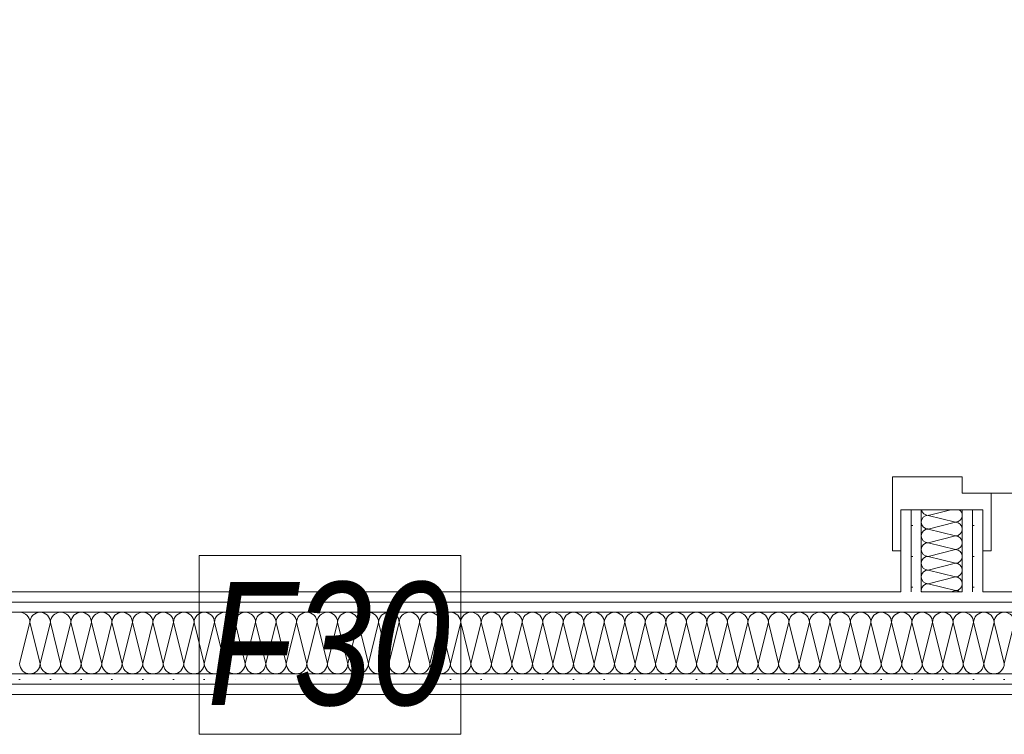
# Model space of a CAD drawing. Header units: metres. Extents: x -80 to 1923, y -189 to 69.
# Tile 8 of 256: x 30.488 to 31.687, y 40.058 to 40.929. Entities that reach past the tile are written whole.
import ezdxf

# ---------------------------------------------------------------- set-up
doc = ezdxf.new("R2010")
doc.units = ezdxf.units.M
doc.header["$MEASUREMENT"] = 0
doc.layers.add('97 Brandschutz', color=7, linetype='Continuous')
doc.layers.add('Neubau_10 Wand innen', color=7, linetype='Continuous')
doc.styles.add('ERSTELLTER_STIL_5', font='ARIALN.TTF')
pattern_1 = [(0, (0, 0), (0, 0.0375), [0, -0.0375])]

# ---------------------------------------------------------------- blocks, each defined once
blk = doc.blocks.new('*X35')
at = {"layer": 'Neubau_10 Wand innen', "color": 8, "linetype": 'Continuous', "lineweight": 18}
for p, q in [((31.6223, 40.3319), (31.5947, 40.325)), ((31.628, 40.3167), (31.5947, 40.325)), ((31.628, 40.3167), (31.5947, 40.3083)), ((31.628, 40.3), (31.5947, 40.3083)), ((31.628, 40.3), (31.5947, 40.2917)), ((31.628, 40.2833), (31.5947, 40.2917)), ((31.628, 40.2833), (31.5947, 40.275)), ((31.628, 40.2667), (31.5947, 40.275)), ((31.628, 40.2667), (31.5947, 40.2583)), ((31.628, 40.25), (31.5947, 40.2583)), ((31.628, 40.25), (31.5947, 40.2417)), ((31.628, 40.2333), (31.5947, 40.2417)), ((31.628, 40.2333), (31.6223, 40.2319))]:
    blk.add_line(p, q, dxfattribs=at)
for centre, start, end in [((31.5947, 40.3333), 189.9035, 270), ((31.628, 40.325), 0, 55.895), ((31.5947, 40.3167), 90, 180), ((31.628, 40.325), 270, 0), ((31.5947, 40.3167), 180, 270), ((31.5947, 40.3), 90, 180), ((31.628, 40.3083), 0, 90), ((31.628, 40.3083), 270, 0), ((31.5947, 40.3), 180, 270), ((31.628, 40.2917), 0, 90), ((31.5947, 40.2833), 90, 180), ((31.5947, 40.2833), 180, 270), ((31.628, 40.2917), 270, 0), ((31.628, 40.275), 0, 90), ((31.5947, 40.2667), 90, 180), ((31.628, 40.275), 270, 0), ((31.5947, 40.2667), 180, 270), ((31.5947, 40.25), 90, 180), ((31.628, 40.2583), 0, 90), ((31.628, 40.2583), 270, 0), ((31.5947, 40.25), 180, 270), ((31.628, 40.2417), 0, 90), ((31.5947, 40.2333), 90, 180), ((31.628, 40.2417), 270, 0), ((31.5947, 40.2333), 180, 189.9033), ((31.628, 40.225), 55.8952, 90)]:
    blk.add_arc(centre, 0.00833, start, end, dxfattribs=at)
blk = doc.blocks.new('Zargentür 1-Fl 27')
at = {"layer": 'Neubau_10 Wand innen', "color": 7, "linetype": 'Continuous', "lineweight": 18}
for p, q in [((0.36, -0.01), (0.36, 0.71)), ((-0.36, -0.01), (-0.43, -0.01)), ((-0.43, -0.01), (-0.43, -0.02)), ((-0.36, -0.045), (-0.36, -0.01)), ((0.36, -0.045), (0.36, -0.01)), ((0.36, -0.01), (0.43, -0.01)), ((0.43, -0.01), (0.43, -0.02)), ((-0.43, -0.02), (-0.38, -0.02)), ((-0.38, -0.02), (-0.38, -0.12)), ((-0.38, -0.0325), (-0.38, -0.02)), ((-0.38, -0.0325), (-0.38, -0.02)), ((0.43, -0.02), (0.38, -0.02)), ((0.38, -0.02), (0.38, -0.12)), ((0.38, -0.0325), (0.38, -0.02)), ((0.38, -0.0325), (0.38, -0.02)), ((-0.38, -0.045), (-0.38, -0.0325)), ((-0.38, -0.045), (-0.38, -0.0325)), ((0.38, -0.045), (0.38, -0.0325)), ((0.38, -0.045), (0.38, -0.0325)), ((-0.38, -0.095), (-0.38, -0.045)), ((-0.38, -0.095), (-0.38, -0.045)), ((-0.34, -0.045), (-0.36, -0.045)), ((-0.34, -0.13), (-0.34, -0.045)), ((0.34, -0.13), (0.34, -0.045)), ((0.34, -0.045), (0.36, -0.045)), ((0.38, -0.095), (0.38, -0.045)), ((0.38, -0.095), (0.38, -0.045)), ((-0.38, -0.1075), (-0.38, -0.095)), ((-0.38, -0.1075), (-0.38, -0.095)), ((0.38, -0.1075), (0.38, -0.095)), ((0.38, -0.1075), (0.38, -0.095)), ((-0.38, -0.12), (-0.38, -0.1075)), ((-0.38, -0.12), (-0.38, -0.1075)), ((0.38, -0.12), (0.38, -0.1075)), ((0.38, -0.12), (0.38, -0.1075)), ((-0.38, -0.12), (-0.43, -0.12)), ((-0.43, -0.12), (-0.43, -0.13)), ((-0.43, -0.13), (-0.34, -0.13)), ((0.43, -0.13), (0.34, -0.13)), ((0.38, -0.12), (0.43, -0.12)), ((0.43, -0.12), (0.43, -0.13))]:
    blk.add_line(p, q, dxfattribs=at)
at = {"layer": 'Neubau_10 Wand innen', "color": 7, "linetype": 'Continuous', "lineweight": 13}
blk.add_arc((0.36, -0.01), 0.72, 90, 180, dxfattribs=at)
blk = doc.blocks.new('*X42')
at = {"layer": 'Neubau_10 Wand innen', "color": 8, "linetype": 'Continuous', "lineweight": 18}
for p, q in [((30.5, 40.1944), (30.4875, 40.1444)), ((30.5, 40.1944), (30.5125, 40.1444)), ((30.525, 40.1944), (30.5125, 40.1444)), ((30.525, 40.1944), (30.5375, 40.1444)), ((30.55, 40.1944), (30.5375, 40.1444)), ((30.55, 40.1944), (30.5625, 40.1444)), ((30.575, 40.1944), (30.5625, 40.1444)), ((30.575, 40.1944), (30.5875, 40.1444)), ((30.6, 40.1944), (30.5875, 40.1444)), ((30.6, 40.1944), (30.6125, 40.1444)), ((30.625, 40.1944), (30.6125, 40.1444)), ((30.625, 40.1944), (30.6375, 40.1444)), ((30.65, 40.1944), (30.6375, 40.1444)), ((30.65, 40.1944), (30.6625, 40.1444)), ((30.675, 40.1944), (30.6625, 40.1444)), ((30.675, 40.1944), (30.6875, 40.1444)), ((30.7, 40.1944), (30.6875, 40.1444)), ((30.7, 40.1944), (30.7125, 40.1444)), ((30.725, 40.1944), (30.7125, 40.1444)), ((30.725, 40.1944), (30.7375, 40.1444)), ((30.75, 40.1944), (30.7375, 40.1444)), ((30.75, 40.1944), (30.7625, 40.1444)), ((30.775, 40.1944), (30.7625, 40.1444)), ((30.775, 40.1944), (30.7875, 40.1444)), ((30.8, 40.1944), (30.7875, 40.1444)), ((30.8, 40.1944), (30.8125, 40.1444)), ((30.825, 40.1944), (30.8125, 40.1444)), ((30.825, 40.1944), (30.8375, 40.1444)), ((30.85, 40.1944), (30.8375, 40.1444)), ((30.85, 40.1944), (30.8625, 40.1444)), ((30.875, 40.1944), (30.8625, 40.1444)), ((30.875, 40.1944), (30.8875, 40.1444)), ((30.9, 40.1944), (30.8875, 40.1444)), ((30.9, 40.1944), (30.9125, 40.1444)), ((30.925, 40.1944), (30.9125, 40.1444)), ((30.925, 40.1944), (30.9375, 40.1444)), ((30.95, 40.1944), (30.9375, 40.1444)), ((30.95, 40.1944), (30.9625, 40.1444)), ((30.975, 40.1944), (30.9625, 40.1444)), ((30.975, 40.1944), (30.9875, 40.1444)), ((31, 40.1944), (30.9875, 40.1444)), ((31, 40.1944), (31.0125, 40.1444)), ((31.025, 40.1944), (31.0125, 40.1444)), ((31.025, 40.1944), (31.0375, 40.1444)), ((31.05, 40.1944), (31.0375, 40.1444)), ((31.05, 40.1944), (31.0625, 40.1444)), ((31.075, 40.1944), (31.0625, 40.1444)), ((31.075, 40.1944), (31.0875, 40.1444)), ((31.1, 40.1944), (31.0875, 40.1444)), ((31.1, 40.1944), (31.1125, 40.1444)), ((31.125, 40.1944), (31.1125, 40.1444)), ((31.125, 40.1944), (31.1375, 40.1444)), ((31.15, 40.1944), (31.1375, 40.1444)), ((31.15, 40.1944), (31.1625, 40.1444)), ((31.175, 40.1944), (31.1625, 40.1444)), ((31.175, 40.1944), (31.1875, 40.1444)), ((31.2, 40.1944), (31.1875, 40.1444)), ((31.2, 40.1944), (31.2125, 40.1444)), ((31.225, 40.1944), (31.2125, 40.1444)), ((31.225, 40.1944), (31.2375, 40.1444)), ((31.25, 40.1944), (31.2375, 40.1444)), ((31.25, 40.1944), (31.2625, 40.1444)), ((31.275, 40.1944), (31.2625, 40.1444)), ((31.275, 40.1944), (31.2875, 40.1444)), ((31.3, 40.1944), (31.2875, 40.1444)), ((31.3, 40.1944), (31.3125, 40.1444)), ((31.325, 40.1944), (31.3125, 40.1444)), ((31.325, 40.1944), (31.3375, 40.1444)), ((31.35, 40.1944), (31.3375, 40.1444)), ((31.35, 40.1944), (31.3625, 40.1444)), ((31.375, 40.1944), (31.3625, 40.1444)), ((31.375, 40.1944), (31.3875, 40.1444)), ((31.4, 40.1944), (31.3875, 40.1444)), ((31.4, 40.1944), (31.4125, 40.1444)), ((31.425, 40.1944), (31.4125, 40.1444)), ((31.425, 40.1944), (31.4375, 40.1444)), ((31.45, 40.1944), (31.4375, 40.1444)), ((31.45, 40.1944), (31.4625, 40.1444)), ((31.475, 40.1944), (31.4625, 40.1444)), ((31.475, 40.1944), (31.4875, 40.1444)), ((31.5, 40.1944), (31.4875, 40.1444)), ((31.5, 40.1944), (31.5125, 40.1444)), ((31.525, 40.1944), (31.5125, 40.1444)), ((31.525, 40.1944), (31.5375, 40.1444)), ((31.55, 40.1944), (31.5375, 40.1444)), ((31.55, 40.1944), (31.5625, 40.1444)), ((31.575, 40.1944), (31.5625, 40.1444)), ((31.575, 40.1944), (31.5875, 40.1444)), ((31.6, 40.1944), (31.5875, 40.1444)), ((31.6, 40.1944), (31.6125, 40.1444)), ((31.625, 40.1944), (31.6125, 40.1444)), ((31.625, 40.1944), (31.6375, 40.1444)), ((31.65, 40.1944), (31.6375, 40.1444)), ((31.65, 40.1944), (31.6625, 40.1444)), ((31.675, 40.1944), (31.6625, 40.1444)), ((31.675, 40.1944), (31.6875, 40.1444)), ((31.7, 40.1944), (31.6875, 40.1444))]:
    blk.add_line(p, q, dxfattribs=at)
for centre, start, end in [((30.4875, 40.1944), 0, 90), ((30.5125, 40.1944), 90, 180), ((30.5125, 40.1944), 0, 90), ((30.5375, 40.1944), 90, 180), ((30.5375, 40.1944), 0, 90), ((30.5625, 40.1944), 90, 180), ((30.5625, 40.1944), 0, 90), ((30.5875, 40.1944), 90, 180), ((30.5875, 40.1944), 0, 90), ((30.6125, 40.1944), 90, 180), ((30.6125, 40.1944), 0, 90), ((30.6375, 40.1944), 90, 180), ((30.6375, 40.1944), 0, 90), ((30.6625, 40.1944), 90, 180), ((30.6625, 40.1944), 0, 90), ((30.6875, 40.1944), 90, 180), ((30.6875, 40.1944), 0, 90), ((30.7125, 40.1944), 90, 180), ((30.7125, 40.1944), 0, 90), ((30.7375, 40.1944), 90, 180), ((30.7375, 40.1944), 0, 90), ((30.7625, 40.1944), 90, 180), ((30.7625, 40.1944), 0, 90), ((30.7875, 40.1944), 90, 180), ((30.7875, 40.1944), 0, 90), ((30.8125, 40.1944), 90, 180), ((30.8125, 40.1944), 0, 90), ((30.8375, 40.1944), 90, 180), ((30.8375, 40.1944), 0, 90), ((30.8625, 40.1944), 90, 180), ((30.8625, 40.1944), 0, 90), ((30.8875, 40.1944), 90, 180), ((30.8875, 40.1944), 0, 90), ((30.9125, 40.1944), 90, 180), ((30.9125, 40.1944), 0, 90), ((30.9375, 40.1944), 90, 180), ((30.9375, 40.1944), 0, 90), ((30.9625, 40.1944), 90, 180), ((30.9625, 40.1944), 0, 90), ((30.9875, 40.1944), 90, 180), ((30.9875, 40.1944), 0, 90), ((31.0125, 40.1944), 90, 180), ((31.0125, 40.1944), 0, 90), ((31.0375, 40.1944), 90, 180), ((31.0375, 40.1944), 0, 90), ((31.0625, 40.1944), 90, 180), ((31.0625, 40.1944), 0, 90), ((31.0875, 40.1944), 90, 180), ((31.0875, 40.1944), 0, 90), ((31.1125, 40.1944), 90, 180), ((31.1125, 40.1944), 0, 90), ((31.1375, 40.1944), 90, 180), ((31.1375, 40.1944), 0, 90), ((31.1625, 40.1944), 90, 180), ((31.1625, 40.1944), 0, 90), ((31.1875, 40.1944), 90, 180), ((31.1875, 40.1944), 0, 90), ((31.2125, 40.1944), 90, 180), ((31.2125, 40.1944), 0, 90), ((31.2375, 40.1944), 90, 180), ((31.2375, 40.1944), 0, 90), ((31.2625, 40.1944), 90, 180), ((31.2625, 40.1944), 0, 90), ((31.2875, 40.1944), 90, 180), ((31.2875, 40.1944), 0, 90), ((31.3125, 40.1944), 90, 180), ((31.3125, 40.1944), 0, 90), ((31.3375, 40.1944), 90, 180), ((31.3375, 40.1944), 0, 90), ((31.3625, 40.1944), 90, 180), ((31.3625, 40.1944), 0, 90), ((31.3875, 40.1944), 90, 180), ((31.3875, 40.1944), 0, 90), ((31.4125, 40.1944), 90, 180), ((31.4125, 40.1944), 0, 90), ((31.4375, 40.1944), 90, 180), ((31.4375, 40.1944), 0, 90), ((31.4625, 40.1944), 90, 180), ((31.4625, 40.1944), 0, 90), ((31.4875, 40.1944), 90, 180), ((31.4875, 40.1944), 0, 90), ((31.5125, 40.1944), 90, 180), ((31.5125, 40.1944), 0, 90), ((31.5375, 40.1944), 90, 180), ((31.5375, 40.1944), 0, 90), ((31.5625, 40.1944), 90, 180), ((31.5625, 40.1944), 0, 90), ((31.5875, 40.1944), 90, 180), ((31.5875, 40.1944), 0, 90), ((31.6125, 40.1944), 90, 180), ((31.6125, 40.1944), 0, 90), ((31.6375, 40.1944), 90, 180), ((31.6375, 40.1944), 0, 90), ((31.6625, 40.1944), 90, 180), ((31.6625, 40.1944), 0, 90), ((31.6875, 40.1944), 90, 180), ((31.6875, 40.1944), 0, 90), ((30.5, 40.1444), 180, 270), ((30.5, 40.1444), 270, 0), ((30.525, 40.1444), 180, 270), ((30.525, 40.1444), 270, 0), ((30.55, 40.1444), 180, 270), ((30.55, 40.1444), 270, 0), ((30.575, 40.1444), 180, 270), ((30.575, 40.1444), 270, 0), ((30.6, 40.1444), 180, 270), ((30.6, 40.1444), 270, 0), ((30.625, 40.1444), 180, 270), ((30.625, 40.1444), 270, 0), ((30.65, 40.1444), 180, 270), ((30.65, 40.1444), 270, 0), ((30.675, 40.1444), 180, 270), ((30.675, 40.1444), 270, 0), ((30.7, 40.1444), 180, 270), ((30.7, 40.1444), 270, 0), ((30.725, 40.1444), 180, 270), ((30.725, 40.1444), 270, 0), ((30.75, 40.1444), 180, 270), ((30.75, 40.1444), 270, 0), ((30.775, 40.1444), 180, 270), ((30.775, 40.1444), 270, 0), ((30.8, 40.1444), 180, 270), ((30.8, 40.1444), 270, 0), ((30.825, 40.1444), 180, 270), ((30.825, 40.1444), 270, 0), ((30.85, 40.1444), 180, 270), ((30.85, 40.1444), 270, 0), ((30.875, 40.1444), 180, 270), ((30.875, 40.1444), 270, 0), ((30.9, 40.1444), 180, 270), ((30.9, 40.1444), 270, 0), ((30.925, 40.1444), 180, 270), ((30.925, 40.1444), 270, 0), ((30.95, 40.1444), 180, 270), ((30.95, 40.1444), 270, 0), ((30.975, 40.1444), 180, 270), ((30.975, 40.1444), 270, 0), ((31, 40.1444), 180, 270), ((31, 40.1444), 270, 0), ((31.025, 40.1444), 180, 270), ((31.025, 40.1444), 270, 0), ((31.05, 40.1444), 180, 270), ((31.05, 40.1444), 270, 0), ((31.075, 40.1444), 180, 270), ((31.075, 40.1444), 270, 0), ((31.1, 40.1444), 180, 270), ((31.1, 40.1444), 270, 0), ((31.125, 40.1444), 180, 270), ((31.125, 40.1444), 270, 0), ((31.15, 40.1444), 180, 270), ((31.15, 40.1444), 270, 0), ((31.175, 40.1444), 180, 270), ((31.175, 40.1444), 270, 0), ((31.2, 40.1444), 180, 270), ((31.2, 40.1444), 270, 0), ((31.225, 40.1444), 180, 270), ((31.225, 40.1444), 270, 0), ((31.25, 40.1444), 180, 270), ((31.25, 40.1444), 270, 0), ((31.275, 40.1444), 180, 270), ((31.275, 40.1444), 270, 0), ((31.3, 40.1444), 180, 270), ((31.3, 40.1444), 270, 0), ((31.325, 40.1444), 180, 270), ((31.325, 40.1444), 270, 0), ((31.35, 40.1444), 180, 270), ((31.35, 40.1444), 270, 0), ((31.375, 40.1444), 180, 270), ((31.375, 40.1444), 270, 0), ((31.4, 40.1444), 180, 270), ((31.4, 40.1444), 270, 0), ((31.425, 40.1444), 180, 270), ((31.425, 40.1444), 270, 0), ((31.45, 40.1444), 180, 270), ((31.45, 40.1444), 270, 0), ((31.475, 40.1444), 180, 270), ((31.475, 40.1444), 270, 0), ((31.5, 40.1444), 180, 270), ((31.5, 40.1444), 270, 0), ((31.525, 40.1444), 180, 270), ((31.525, 40.1444), 270, 0), ((31.55, 40.1444), 180, 270), ((31.55, 40.1444), 270, 0), ((31.575, 40.1444), 180, 270), ((31.575, 40.1444), 270, 0), ((31.6, 40.1444), 180, 270), ((31.6, 40.1444), 270, 0), ((31.625, 40.1444), 180, 270), ((31.625, 40.1444), 270, 0), ((31.65, 40.1444), 180, 270), ((31.65, 40.1444), 270, 0), ((31.675, 40.1444), 180, 270), ((31.675, 40.1444), 270, 0)]:
    blk.add_arc(centre, 0.0125, start, end, dxfattribs=at)

msp = doc.modelspace()

# ---------------------------------------------------------------- hatches: boundary and pattern name
at = {"layer": 'Neubau_10 Wand innen', "linetype": 'Continuous', "lineweight": 18}
h = msp.add_hatch(dxfattribs=at)
h.set_pattern_fill('Gipskarton_0002', color=8, style=0, pattern_type=2)
h.set_pattern_definition(pattern_1)
h.paths.add_polyline_path([(31.5613, 40.2319), (31.5738, 40.2319), (31.5738, 40.3319), (31.5613, 40.3319)])
h = msp.add_hatch(dxfattribs=at)
h.set_pattern_fill('Gipskarton_0002', color=8, style=0, pattern_type=2)
h.set_pattern_definition(pattern_1)
h.paths.add_polyline_path([(31.5738, 40.3319), (31.5738, 40.2319), (31.5863, 40.2319), (31.5863, 40.3319)])
h = msp.add_hatch(dxfattribs=at)
h.set_pattern_fill('Gipskarton_0002', color=8, style=0, pattern_type=2)
h.set_pattern_definition(pattern_1)
h.paths.add_polyline_path([(31.6363, 40.2319), (31.6488, 40.2319), (31.6488, 40.3319), (31.6363, 40.3319)])
h = msp.add_hatch(dxfattribs=at)
h.set_pattern_fill('Gipskarton_0002', color=8, style=0, pattern_type=2)
h.set_pattern_definition(pattern_1)
h.paths.add_polyline_path([(31.6488, 40.2319), (31.6613, 40.2319), (31.6613, 40.3319), (31.6488, 40.3319)])
h = msp.add_hatch(dxfattribs=at)
h.set_pattern_fill('Gipskarton_0002', color=8, style=0, pattern_type=2)
h.set_pattern_definition(pattern_1)
h.paths.add_polyline_path([(29.4845, 40.2319), (29.4845, 40.2194), (32.0717, 40.2194), (32.0717, 40.2319)])
h = msp.add_hatch(dxfattribs=at)
h.set_pattern_fill('Gipskarton_0002', color=8, style=0, pattern_type=2)
h.set_pattern_definition(pattern_1)
h.paths.add_polyline_path([(29.4845, 40.2194), (29.4845, 40.2069), (32.0717, 40.2069), (32.0717, 40.2194)])
h = msp.add_hatch(dxfattribs=at)
h.set_pattern_fill('Gipskarton_0002', color=8, style=0, pattern_type=2)
h.set_pattern_definition(pattern_1)
h.paths.add_polyline_path([(29.4845, 40.1194), (32.0717, 40.1194), (32.0717, 40.1319), (29.4845, 40.1319)])
h = msp.add_hatch(dxfattribs=at)
h.set_pattern_fill('Gipskarton_0002', color=8, style=0, pattern_type=2)
h.set_pattern_definition(pattern_1)
h.paths.add_polyline_path([(32.0717, 40.1194), (29.4845, 40.1194), (29.4845, 40.1069), (32.0717, 40.1069)])

# ---------------------------------------------------------------- linework, layer by layer
at = {"layer": '97 Brandschutz', "color": 1, "linetype": 'Continuous', "lineweight": 18, "flags": 128}
msp.add_lwpolyline([(30.7061, 40.0582), (31.0253, 40.0582), (31.0253, 40.2759), (30.7061, 40.2759), (30.7061, 40.0582)], close=True, dxfattribs=at)
at = {"layer": 'Neubau_10 Wand innen', "color": 7, "linetype": 'Continuous', "lineweight": 18}
for p, q in [((31.5613, 40.3319), (31.5738, 40.3319)), ((31.5738, 40.3319), (31.5738, 40.2319)), ((31.5738, 40.3319), (31.5863, 40.3319)), ((31.5863, 40.3319), (31.5863, 40.2319)), ((31.5863, 40.3319), (31.6363, 40.3319)), ((31.6363, 40.2319), (31.6363, 40.3319)), ((31.6363, 40.3319), (31.6488, 40.3319)), ((31.6488, 40.2319), (31.6488, 40.3319)), ((31.6488, 40.3319), (31.6613, 40.3319)), ((32.0717, 40.2194), (29.4845, 40.2194)), ((32.0717, 40.2069), (29.4845, 40.2069)), ((29.4845, 40.1319), (32.0717, 40.1319)), ((29.4845, 40.1194), (32.0717, 40.1194))]:
    msp.add_line(p, q, dxfattribs=at)
at = {"layer": 'Neubau_10 Wand innen', "color": 7, "linetype": 'Continuous', "lineweight": 18, "flags": 128}
for points in [[(31.5613, 40.3319), (31.5613, 40.2319)], [(31.6613, 40.2319), (31.6613, 40.3319)], [(31.5613, 40.2319), (29.4845, 40.2319)], [(31.5863, 40.2319), (31.6363, 40.2319)], [(31.6363, 40.2319), (31.5863, 40.2319)], [(32.0717, 40.2319), (31.6613, 40.2319)], [(29.4845, 40.1069), (32.0717, 40.1069)]]:
    msp.add_lwpolyline(points, dxfattribs=at)

# ---------------------------------------------------------------- block references
at = {"layer": 'Neubau_10 Wand innen', "color": 7, "linetype": 'Continuous', "lineweight": 18, "rotation": 270}
msp.add_blockref('Zargentür 1-Fl 27', (31.6813, 40.7119), dxfattribs=at)
at = {"layer": 'Neubau_10 Wand innen', "color": 7, "lineweight": 25}
for name in ['*X35', '*X42']:
    msp.add_blockref(name, (0, 0), dxfattribs=at)

# ---------------------------------------------------------------- texts
at = {"layer": '97 Brandschutz', "color": 1, "linetype": 'Continuous', "lineweight": 18, "insert": (30.7161, 40.2438), "char_height": 0.15, "attachment_point": 1, "style": 'ERSTELLTER_STIL_5'}
msp.add_mtext('\\A1;{\\pql;\\fArial Narrow|b0|i1|c0|p0;\\W1.000000;F30}', dxfattribs=at)

doc.saveas('drawing.dxf')
